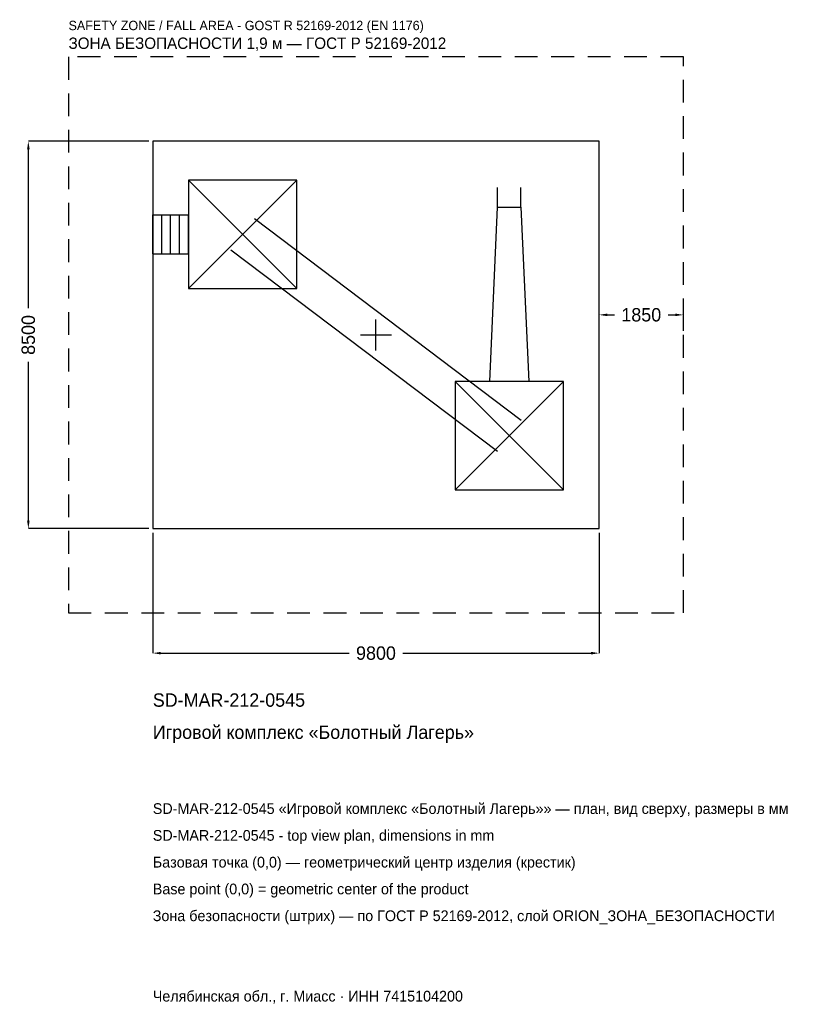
# Model space of a CAD drawing. Header units: metres. Extents: x -7822 to 9580, y -14687 to 6918.
import ezdxf

# ---------------------------------------------------------------- set-up
doc = ezdxf.new("R2010")
doc.units = ezdxf.units.M
doc.linetypes.add('DASHED', pattern=[800, 500, -300])
for name, color, linetype in [('ЗСК_ДАННЫЕ', 3, 'Continuous'), ('ЗСК_ЗОНА_БЕЗОПАСНОСТИ', 1, 'Continuous'), ('ЗСК_КОНТУР', 7, 'Continuous'), ('ЗСК_РАЗМЕРЫ', 8, 'Continuous')]:
    doc.layers.add(name, color=color, linetype=linetype)
doc.dimstyles.new('ORION', dxfattribs={"dimtxt": 294, "dimasz": 176.4, "dimexe": 1.25, "dimexo": 88.2, "dimtad": 1, "dimdec": 0, "dimcen": 2.5, "dimazin": 3, "dimtfac": 1, "dimtmove": 0, "dimatfit": 3})

# ---------------------------------------------------------------- blocks, each defined once
blk = doc.blocks.new('_CLOSEDFILLED')
at = {"color": 0, "linetype": 'BYBLOCK'}
blk.add_solid([(-1, 0.16), (0, 0), (-1, -0.16)], dxfattribs=at)
blk = doc.blocks.new('*D1')
for p, q in [((-4900, -4338.2), (-4900, -6982)), ((4900, -4338.2), (4900, -6982)), ((-4723.6, -6982), (-588, -6982)), ((588, -6982), (4723.6, -6982))]:
    blk.add_line(p, q)
at = {"layer": 'Defpoints'}
for p in [(-4900, -4250), (4900, -4250), (-4900, -6982)]:
    blk.add_point(p, dxfattribs=at)
at = {"layer": 'ЗСК_РАЗМЕРЫ', "xscale": 176.4, "yscale": 176.4, "rotation": 180}
blk.add_blockref('_CLOSEDFILLED', (-4900, -6982), dxfattribs=at)
at = {"layer": 'ЗСК_РАЗМЕРЫ', "xscale": 176.4, "yscale": 176.4}
blk.add_blockref('_CLOSEDFILLED', (4900, -6982), dxfattribs=at)
at = {"layer": 'ЗСК_РАЗМЕРЫ', "insert": (0, -6982), "char_height": 294, "attachment_point": 5}
blk.add_mtext('9800', dxfattribs=at)
blk = doc.blocks.new('*D2')
for p, q in [((-4988.2, 4250), (-7632, 4250)), ((-7632, 588), (-7632, 4073.6)), ((-7632, -4073.6), (-7632, -588)), ((-4988.2, -4250), (-7632, -4250))]:
    blk.add_line(p, q)
at = {"layer": 'Defpoints'}
for p in [(-4900, 4250), (-7632, -4250), (-4900, -4250)]:
    blk.add_point(p, dxfattribs=at)
at = {"layer": 'ЗСК_РАЗМЕРЫ', "xscale": 176.4, "yscale": 176.4}
for p, rotation in [((-7632, 4250), 90), ((-7632, -4250), 270)]:
    blk.add_blockref('_CLOSEDFILLED', p, dxfattribs=dict(at, rotation=rotation))
at = {"layer": 'ЗСК_РАЗМЕРЫ', "insert": (-7632, 0), "char_height": 294, "attachment_point": 5, "rotation": 90}
blk.add_mtext('8500', dxfattribs=at)
blk = doc.blocks.new('*D3')
for p, q in [((4900, 88.2), (4900, 441)), ((5076.4, 441), (5237, 441)), ((6413, 441), (6573.6, 441)), ((6750, 88.2), (6750, 441))]:
    blk.add_line(p, q)
at = {"layer": 'Defpoints'}
for p in [(4900, 441), (4900, 0), (6750, 0)]:
    blk.add_point(p, dxfattribs=at)
at = {"layer": 'ЗСК_РАЗМЕРЫ', "xscale": 176.4, "yscale": 176.4, "rotation": 180}
blk.add_blockref('_CLOSEDFILLED', (4900, 441), dxfattribs=at)
at = {"layer": 'ЗСК_РАЗМЕРЫ', "xscale": 176.4, "yscale": 176.4}
blk.add_blockref('_CLOSEDFILLED', (6750, 441), dxfattribs=at)
at = {"layer": 'ЗСК_РАЗМЕРЫ', "insert": (5825, 441), "char_height": 294, "attachment_point": 5}
blk.add_mtext('1850', dxfattribs=at)
blk = doc.blocks.new('ОРИОН SD-MAR-212-0545 Игровой комплекс Болотный Лагерь')
at = {"layer": 'ЗСК_ЗОНА_БЕЗОПАСНОСТИ', "linetype": 'DASHED'}
blk.add_lwpolyline([(-6750, -6100), (6750, -6100), (6750, 6100), (-6750, 6100)], close=True, dxfattribs=at)
at = {"layer": 'ЗСК_КОНТУР'}
for p, q in [((-4116, 1020), (-1736, 3400)), ((-4116, 3400), (-1736, 1020)), ((2669, 2805), (2669, 3233.4)), ((3183, 2805), (3183, 3233.4)), ((-4900, 2638.4), (-4116, 2638.4)), ((-4900, 1781.6), (-4900, 2638.4)), ((-4704, 1781.6), (-4704, 2638.4)), ((-4508, 1781.6), (-4508, 2638.4)), ((-4312, 1781.6), (-4312, 2638.4)), ((-4116, 1781.6), (-4116, 2638.4)), ((-2667.8, 2551.8), (3184.2, -1868.2)), ((-4900, 1781.6), (-4116, 1781.6)), ((-3184.2, 1868.2), (2667.8, -2551.8)), ((1736, -3400), (4116, -1020)), ((1736, -1020), (4116, -3400))]:
    blk.add_line(p, q, dxfattribs=at)
for points in [[(-4900, -4250), (4900, -4250), (4900, 4250), (-4900, 4250)], [(-4116, 1020), (-1736, 1020), (-1736, 3400), (-4116, 3400)], [(1736, -3400), (4116, -3400), (4116, -1020), (1736, -1020)]]:
    blk.add_lwpolyline(points, close=True, dxfattribs=at)
blk.add_lwpolyline([(2497.6, -1020), (2669, 2805), (3183, 2805), (3354.4, -1020)], dxfattribs=at)
at = {"layer": 'ЗСК_РАЗМЕРЫ'}
for p, q in [((0, -340), (0, 340)), ((-340, 0), (340, 0))]:
    blk.add_line(p, q, dxfattribs=at)
at = {"layer": 'ЗСК_ДАННЫЕ'}
for tag, p in [('АРТИКУЛ', (-4900, -8158)), ('НАИМЕНОВАНИЕ', (-4900, -8863.6))]:
    blk.add_attdef(tag, p, '', height=294, dxfattribs=at)
at = {"layer": 'ЗСК_ДАННЫЕ', "flags": 1}
for tag, p in [('ПРОИЗВОДИТЕЛЬ', (-4900, -9569.2)), ('ТЕЛЕФОН', (-4900, -10274.8)), ('САЙТ', (-4900, -11686)), ('АДРЕС', (-4900, -12391.6)), ('РЕКВИЗИТЫ', (-4900, -13097.2)), ('ГАБАРИТЫ', (-4900, -13802.8)), ('ЗОНА_БЕЗОПАСНОСТИ', (-4900, -14508.4))]:
    blk.add_attdef(tag, p, '', height=294, dxfattribs=at)
at = {"layer": 'ЗСК_ЗОНА_БЕЗОПАСНОСТИ', "color": 1}
for s, height, p in [('SAFETY ZONE / FALL AREA - GOST R 52169-2012 (EN 1176)', 205.8, (-6750, 6688)), ('ЗОНА БЕЗОПАСНОСТИ 1,9 м — ГОСТ Р 52169-2012', 249.9, (-6750, 6276.4))]:
    blk.add_text(s, height=height, dxfattribs=at).set_placement(p)
at = {"layer": 'ЗСК_РАЗМЕРЫ'}
dim = blk.add_linear_dim(base=(-7632, -4250), p1=(-4900, -4250), p2=(-4900, 4250), angle=90, dimstyle='ORION', dxfattribs=at)
dim.commit()
dim.dimension.update_dxf_attribs({"geometry": '*D2', "text_midpoint": (-7632, 0)})
for base, p1, p2, picture, middle in [((4900, 441), (4900, 0), (6750, 0), '*D3', (5825, 441)), ((-4900, -6982), (-4900, -4250), (4900, -4250), '*D1', (0, -6982))]:
    dim = blk.add_linear_dim(base=base, p1=p1, p2=p2, dimstyle='ORION', dxfattribs=at)
    dim.commit()
    dim.dimension.update_dxf_attribs({"geometry": picture, "text_midpoint": middle})

msp = doc.modelspace()

# ---------------------------------------------------------------- block references
msp.add_blockref('ОРИОН SD-MAR-212-0545 Игровой комплекс Болотный Лагерь', (0, 0)).add_auto_attribs({'АРТИКУЛ': 'SD-MAR-212-0545', 'НАИМЕНОВАНИЕ': 'Игровой комплекс «Болотный Лагерь»'})

# ---------------------------------------------------------------- texts
at = {"layer": 'ЗСК_ДАННЫЕ', "color": 3}
for s, p in [('SD-MAR-212-0545 «Игровой комплекс «Болотный Лагерь»» — план, вид сверху, размеры в мм', (-4900, -10510)), ('SD-MAR-212-0545 - top view plan, dimensions in mm', (-4900, -11098)), ('Челябинская обл., г. Миасс · ИНН 7415104200', (-4900, -14626))]:
    msp.add_text(s, height=235.2, dxfattribs=at).set_placement(p)
at = {"layer": 'ЗСК_ДАННЫЕ', "color": 7}
for s, p in [('Базовая точка (0,0) — геометрический центр изделия (крестик)', (-4900, -11686)), ('Base point (0,0) = geometric center of the product', (-4900, -12274))]:
    msp.add_text(s, height=235.2, dxfattribs=at).set_placement(p)
at = {"layer": 'ЗСК_ДАННЫЕ', "color": 1}
msp.add_text('Зона безопасности (штрих) — по ГОСТ Р 52169-2012, слой ORION_ЗОНА_БЕЗОПАСНОСТИ', height=235.2, dxfattribs=at).set_placement((-4900, -12862))

doc.saveas('drawing.dxf')
